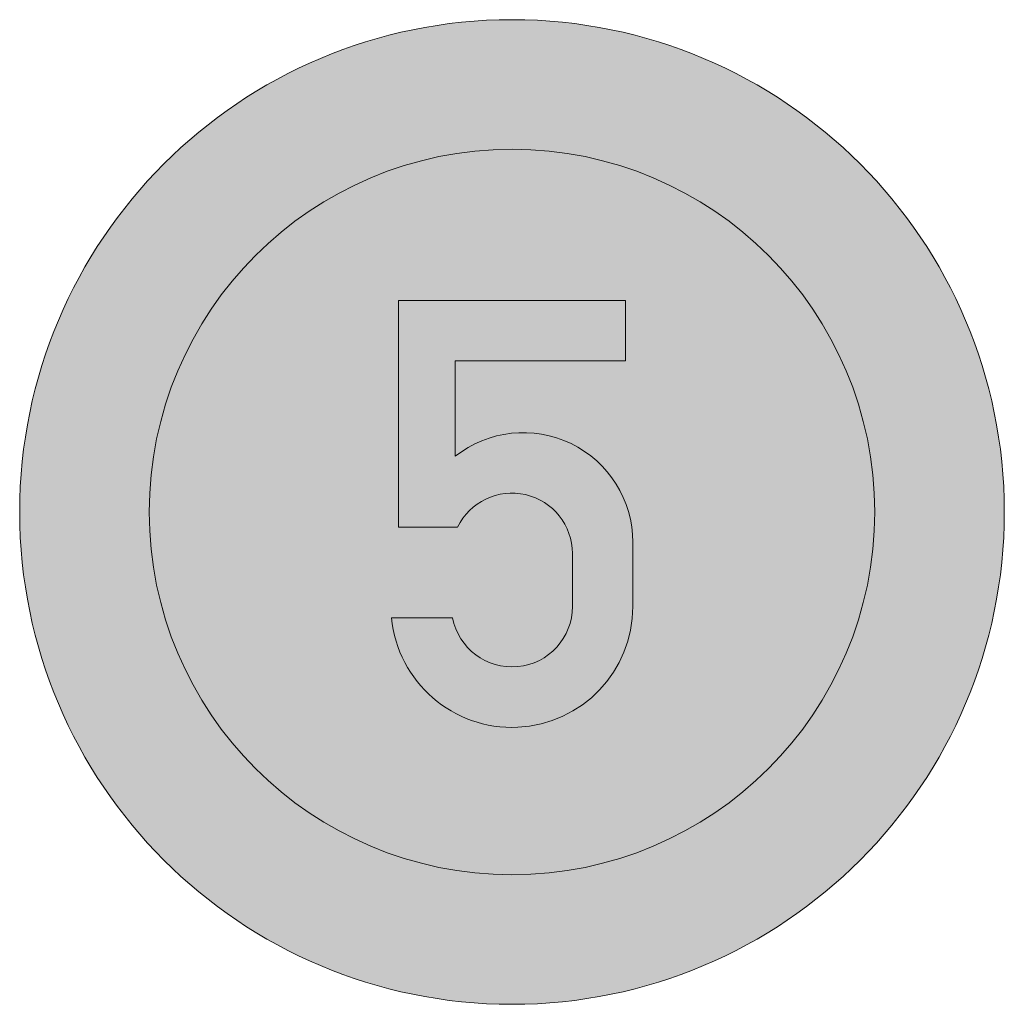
# Model space of a CAD drawing. Header units: metres. Extents: x -0.002 to 0.002, y -0.002 to 0.002.
import ezdxf

# ---------------------------------------------------------------- set-up
doc = ezdxf.new("R2010")
doc.units = ezdxf.units.M
doc.header["$MEASUREMENT"] = 0
for name, color, linetype, lineweight in [('VKZ_274-50_flf', 1, 'Continuous', 0), ('VKZ_274-50_sym', 7, 'Continuous', 0), ('VKZ_274-50_txt', 7, 'Continuous', 0)]:
    doc.layers.add(name, color=color, linetype=linetype, lineweight=lineweight)

msp = doc.modelspace()

# ---------------------------------------------------------------- hatches: boundary and pattern name
at = {"layer": 'VKZ_274-50_flf', "linetype": 'Continuous'}
h = msp.add_hatch(color=256, dxfattribs=at)
h.dxf.hatch_style = 1
h.paths.add_polyline_path([(-0.002000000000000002, 5.551115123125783e-17, 1), (0.002000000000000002, 5.551115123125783e-17, 1)])
h.paths.add_polyline_path([(0.001473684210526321, 5.551115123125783e-17, -1), (-0.001473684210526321, 5.551115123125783e-17, -1)], flags=16)
h.paths.add_polyline_path([(-0.0004605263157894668, 0.0008596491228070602), (0.0004605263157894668, 0.0008596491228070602), (0.0004605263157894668, 0.0006140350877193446), (-0.0002302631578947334, 0.0006140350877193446), (-0.0002302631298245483, 0.0002262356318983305, -0.6270952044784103), (0.0004912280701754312, -0.0001228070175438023), (0.0004912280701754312, -0.0003837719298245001, -0.9541242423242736), (-0.0004890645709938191, -0.0004298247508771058), (-0.0002412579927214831, -0.0004298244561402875, 0.909874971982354), (0.0002456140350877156, -0.0003837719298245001), (0.0002456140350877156, -0.000168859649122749, 0.7958313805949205), (-0.000220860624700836, -6.140343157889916e-05), (-0.0004605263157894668, -6.14035087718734e-05)], flags=0)
at = {"layer": 'VKZ_274-50_flf', "linetype": 'Continuous', "true_color": 0xffffff}
h = msp.add_hatch(color=7, dxfattribs=at)
h.dxf.hatch_style = 1
h.paths.add_polyline_path([(-0.001473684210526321, 5.551115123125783e-17, 1), (0.001473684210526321, 5.551115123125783e-17, 1)])
h.paths.add_polyline_path([(0.0004605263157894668, 0.0008596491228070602), (0.0004605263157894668, 0.0006140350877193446), (-0.0002302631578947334, 0.0006140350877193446), (-0.0002302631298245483, 0.0002262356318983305, -0.6270952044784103), (0.0004912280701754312, -0.0001228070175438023), (0.0004912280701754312, -0.0003837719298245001, -0.9541242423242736), (-0.0004890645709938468, -0.0004298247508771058), (-0.0002412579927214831, -0.0004298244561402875, 0.9098749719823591), (0.0002456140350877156, -0.0003837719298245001), (0.0002456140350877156, -0.000168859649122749, 0.7958313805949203), (-0.000220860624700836, -6.140343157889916e-05), (-0.0004605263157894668, -6.14035087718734e-05), (-0.0004605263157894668, 0.0008596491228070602)], flags=16)
at = {"layer": 'VKZ_274-50_txt', "linetype": 'Continuous'}
h = msp.add_hatch(color=256, dxfattribs=at)
h.dxf.hatch_style = 1
h.paths.add_polyline_path([(-0.0002302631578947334, 0.0006140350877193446), (0.0004605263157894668, 0.0006140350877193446), (0.0004605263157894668, 0.0008596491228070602), (-0.0004605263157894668, 0.0008596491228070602), (-0.0004605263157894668, -6.14035087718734e-05), (-0.000220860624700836, -6.140343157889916e-05, -0.7958313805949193), (0.0002456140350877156, -0.000168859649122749), (0.0002456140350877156, -0.0003837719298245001, -0.9098749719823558), (-0.0002412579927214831, -0.0004298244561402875), (-0.0004890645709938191, -0.0004298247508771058, 0.954124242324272), (0.0004912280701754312, -0.0003837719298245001), (0.0004912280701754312, -0.0001228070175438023, 0.6270952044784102), (-0.0002302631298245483, 0.0002262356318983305)])

# ---------------------------------------------------------------- linework, layer by layer
at = {"layer": 'VKZ_274-50_sym'}
for radius in [0.002, 0.001473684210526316]:
    msp.add_circle((0, 0), radius, dxfattribs=at)
at = {"layer": 'VKZ_274-50_txt'}
msp.add_lwpolyline([(-0.000220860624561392, -6.140343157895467e-05), (-0.0004605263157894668, -6.14035087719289e-05), (-0.0004605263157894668, 0.0008596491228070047), (0.0004605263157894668, 0.0008596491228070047), (0.0004605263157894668, 0.000614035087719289), (-0.0002302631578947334, 0.000614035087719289), (-0.0002302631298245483, 0.0002262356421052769)], dxfattribs=at)
for points in [[(-0.0002302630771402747, 0.0002262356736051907, -0.6270951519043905), (0.0004912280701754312, -0.0001228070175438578), (0.0004912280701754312, -0.0003837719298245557, -0.9541242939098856), (-0.0004890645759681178, -0.0004298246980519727)], [(0.0002456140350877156, -0.0003837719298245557), (0.0002456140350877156, -0.0001688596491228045, 0.7958314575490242), (-0.0002208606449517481, -6.140347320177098e-05)]]:
    msp.add_lwpolyline(points, format="xyb", dxfattribs=at)
msp.add_lwpolyline([(-0.0004890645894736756, -0.0004298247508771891), (-0.0002412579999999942, -0.000429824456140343)], close=True, dxfattribs=at)
msp.add_arc((0, -0.0003837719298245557), 0.0002456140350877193, 190.8068999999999, 1.000000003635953e-05, dxfattribs=at)

doc.saveas('drawing.dxf')
